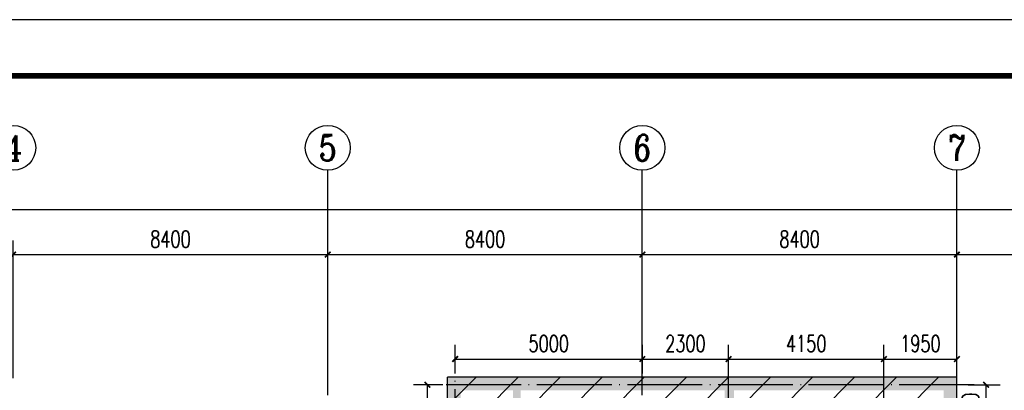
# Model space of a CAD drawing. Extents: x 797781 to 1255204, y 21234 to 1024248.
# Tile 33 of 256: x 888281 to 914574, y 119244 to 129139. Entities that reach past the tile are written whole.
import ezdxf
from ezdxf.enums import TextEntityAlignment as Align

# ---------------------------------------------------------------- set-up
doc = ezdxf.new("R2010")
doc.units = 0
doc.header["$LTSCALE"] = 1000
doc.header["$MEASUREMENT"] = 0
doc.linetypes.add('230303生产综合楼-平面图_t8$0$DOTE', pattern=[2.42, 2, -0.2, 0.02, -0.2])
for name, color, linetype in [('230303生产综合楼-平面图_t8$0$AXIS', 3, 'Continuous'), ('230303生产综合楼-平面图_t8$0$AXIS_TEXT', 7, 'Continuous'), ('230303生产综合楼-平面图_t8$0$DOTE', 1, '230303生产综合楼-平面图_t8$0$DOTE'), ('230303生产综合楼-平面图_t8$0$PUB_DIM', 3, 'Continuous'), ('230303生产综合楼-平面图_t8$0$PUB_HATCH', 8, 'Continuous'), ('230303生产综合楼-平面图_t8$0$PUB_TITLE', 4, 'Continuous'), ('230303生产综合楼-平面图_t8$0$WALL', 40, 'Continuous'), ('AXIS_TEXT', 7, 'Continuous')]:
    doc.layers.add(name, color=color, linetype=linetype)
doc.styles.add('230303生产综合楼-平面图_t8$0$_TCH_AXIS', font='COMPLEX', dxfattribs={"bigfont": 'GBCBIG'})
doc.styles.add('230303生产综合楼-平面图_T8$0$_TCH_DIM_T3', font='SIMPLEX', dxfattribs={"width": 0.705882, "bigfont": 'GBCBIG'})
doc.styles.add('COMPLEX', font='COMPLEX')
doc.dimstyles.new('230303生产综合楼-平面图_T8$0$_TCH_ARCH&&150', dxfattribs={"dimtxt": 446.25, "dimasz": 150, "dimexe": 375, "dimexo": 450, "dimgap": 189.375, "dimtad": 1, "dimdec": 0, "dimzin": 0, "dimdsep": 46, "dimtxsty": '230303生产综合楼-平面图_T8$0$_TCH_DIM_T3', "dimblk": '230303生产综合楼-平面图_t8$0$_ArchTick', "dimcen": 0.09, "dimclrt": 7, "dimazin": 2, "dimtfac": 1, "dimtdec": 0, "dimtix": 1, "dimtmove": 2, "dimatfit": 3, "dimfxl": 1, "dimtolj": 1, "dimtzin": 0, "dimarcsym": 0})

# ---------------------------------------------------------------- blocks, each defined once
blk = doc.blocks.new('230303生产综合楼-平面图_t8$0$_ArchTick')
at = {"color": 0, "linetype": 'ByBlock', "const_width": 0.3}
blk.add_lwpolyline([(-0.5, -0.5), (0.5, 0.5)], dxfattribs=at)
blk = doc.blocks.new('*D3034')
at = {"layer": '230303生产综合楼-平面图_t8$0$AXIS', "color": 0, "lineweight": -2, "transparency": 16777216}
for p, q in [((888108, 119567), (888108, 123242)), ((896508, 119567), (896508, 123242)), ((888108, 122867), (896508, 122867))]:
    blk.add_line(p, q, dxfattribs=at)
at = {"layer": 'Defpoints', "color": 0, "transparency": 16777216}
for p in [(896508, 122867), (888108, 119117), (896508, 119117)]:
    blk.add_point(p, dxfattribs=at)
at = {"layer": '230303生产综合楼-平面图_t8$0$AXIS', "color": 0, "lineweight": -2, "transparency": 16777216, "xscale": 150, "yscale": 150, "zscale": 150, "rotation": 180}
blk.add_blockref('230303生产综合楼-平面图_t8$0$_ArchTick', (888108, 122867), dxfattribs=at)
at = {"layer": '230303生产综合楼-平面图_t8$0$AXIS', "color": 0, "lineweight": -2, "transparency": 16777216, "xscale": 150, "yscale": 150, "zscale": 150}
blk.add_blockref('230303生产综合楼-平面图_t8$0$_ArchTick', (896508, 122867), dxfattribs=at)
at = {"layer": '230303生产综合楼-平面图_t8$0$AXIS', "color": 7, "transparency": 16777216, "insert": (892308, 123280), "char_height": 446.2, "attachment_point": 5, "style": '230303生产综合楼-平面图_T8$0$_TCH_DIM_T3'}
blk.add_mtext('\\A1;8400', dxfattribs=at)
blk = doc.blocks.new('*D3035')
at = {"layer": '230303生产综合楼-平面图_t8$0$AXIS', "color": 0, "lineweight": -2, "transparency": 16777216}
for p, q in [((896508, 119567), (896508, 123242)), ((904908, 119567), (904908, 123242)), ((896508, 122867), (904908, 122867))]:
    blk.add_line(p, q, dxfattribs=at)
at = {"layer": 'Defpoints', "color": 0, "transparency": 16777216}
for p in [(904908, 122867), (896508, 119117), (904908, 119117)]:
    blk.add_point(p, dxfattribs=at)
at = {"layer": '230303生产综合楼-平面图_t8$0$AXIS', "color": 0, "lineweight": -2, "transparency": 16777216, "xscale": 150, "yscale": 150, "zscale": 150, "rotation": 180}
blk.add_blockref('230303生产综合楼-平面图_t8$0$_ArchTick', (896508, 122867), dxfattribs=at)
at = {"layer": '230303生产综合楼-平面图_t8$0$AXIS', "color": 0, "lineweight": -2, "transparency": 16777216, "xscale": 150, "yscale": 150, "zscale": 150}
blk.add_blockref('230303生产综合楼-平面图_t8$0$_ArchTick', (904908, 122867), dxfattribs=at)
at = {"layer": '230303生产综合楼-平面图_t8$0$AXIS', "color": 7, "transparency": 16777216, "insert": (900708, 123280), "char_height": 446.2, "attachment_point": 5, "style": '230303生产综合楼-平面图_T8$0$_TCH_DIM_T3'}
blk.add_mtext('\\A1;8400', dxfattribs=at)
blk = doc.blocks.new('*D3036')
at = {"layer": '230303生产综合楼-平面图_t8$0$AXIS', "color": 0, "lineweight": -2, "transparency": 16777216}
for p, q in [((904908, 119567), (904908, 123242)), ((913308, 119567), (913308, 123242)), ((904908, 122867), (913308, 122867))]:
    blk.add_line(p, q, dxfattribs=at)
at = {"layer": 'Defpoints', "color": 0, "transparency": 16777216}
for p in [(913308, 122867), (904908, 119117), (913308, 119117)]:
    blk.add_point(p, dxfattribs=at)
at = {"layer": '230303生产综合楼-平面图_t8$0$AXIS', "color": 0, "lineweight": -2, "transparency": 16777216, "xscale": 150, "yscale": 150, "zscale": 150, "rotation": 180}
blk.add_blockref('230303生产综合楼-平面图_t8$0$_ArchTick', (904908, 122867), dxfattribs=at)
at = {"layer": '230303生产综合楼-平面图_t8$0$AXIS', "color": 0, "lineweight": -2, "transparency": 16777216, "xscale": 150, "yscale": 150, "zscale": 150}
blk.add_blockref('230303生产综合楼-平面图_t8$0$_ArchTick', (913308, 122867), dxfattribs=at)
at = {"layer": '230303生产综合楼-平面图_t8$0$AXIS', "color": 7, "transparency": 16777216, "insert": (909108, 123280), "char_height": 446.2, "attachment_point": 5, "style": '230303生产综合楼-平面图_T8$0$_TCH_DIM_T3'}
blk.add_mtext('\\A1;8400', dxfattribs=at)
blk = doc.blocks.new('*D3037')
at = {"layer": '230303生产综合楼-平面图_t8$0$AXIS', "color": 0, "lineweight": -2, "transparency": 16777216}
for p, q in [((913308, 119567), (913308, 123242)), ((921708, 119567), (921708, 123242)), ((913308, 122867), (921708, 122867))]:
    blk.add_line(p, q, dxfattribs=at)
at = {"layer": 'Defpoints', "color": 0, "transparency": 16777216}
for p in [(921708, 122867), (913308, 119117), (921708, 119117)]:
    blk.add_point(p, dxfattribs=at)
at = {"layer": '230303生产综合楼-平面图_t8$0$AXIS', "color": 0, "lineweight": -2, "transparency": 16777216, "xscale": 150, "yscale": 150, "zscale": 150, "rotation": 180}
blk.add_blockref('230303生产综合楼-平面图_t8$0$_ArchTick', (913308, 122867), dxfattribs=at)
at = {"layer": '230303生产综合楼-平面图_t8$0$AXIS', "color": 0, "lineweight": -2, "transparency": 16777216, "xscale": 150, "yscale": 150, "zscale": 150}
blk.add_blockref('230303生产综合楼-平面图_t8$0$_ArchTick', (921708, 122867), dxfattribs=at)
at = {"layer": '230303生产综合楼-平面图_t8$0$AXIS', "color": 7, "transparency": 16777216, "insert": (917508, 123280), "char_height": 446.2, "attachment_point": 5, "style": '230303生产综合楼-平面图_T8$0$_TCH_DIM_T3'}
blk.add_mtext('\\A1;8400', dxfattribs=at)
blk = doc.blocks.new('*D3047')
at = {"layer": '230303生产综合楼-平面图_t8$0$AXIS', "color": 0, "lineweight": -2, "transparency": 16777216}
for p, q in [((870658, 119567), (870658, 124442)), ((989258, 119567), (989258, 124442)), ((870658, 124067), (989258, 124067))]:
    blk.add_line(p, q, dxfattribs=at)
at = {"layer": 'Defpoints', "color": 0, "transparency": 16777216}
for p in [(989258, 124067), (870658, 119117), (989258, 119117)]:
    blk.add_point(p, dxfattribs=at)
at = {"layer": '230303生产综合楼-平面图_t8$0$AXIS', "color": 0, "lineweight": -2, "transparency": 16777216, "xscale": 150, "yscale": 150, "zscale": 150, "rotation": 180}
blk.add_blockref('230303生产综合楼-平面图_t8$0$_ArchTick', (870658, 124067), dxfattribs=at)
at = {"layer": '230303生产综合楼-平面图_t8$0$AXIS', "color": 0, "lineweight": -2, "transparency": 16777216, "xscale": 150, "yscale": 150, "zscale": 150}
blk.add_blockref('230303生产综合楼-平面图_t8$0$_ArchTick', (989258, 124067), dxfattribs=at)
at = {"layer": '230303生产综合楼-平面图_t8$0$AXIS', "color": 7, "transparency": 16777216, "insert": (929958, 124480), "char_height": 446.2, "attachment_point": 5, "style": '230303生产综合楼-平面图_T8$0$_TCH_DIM_T3'}
blk.add_mtext('\\A1;118600', dxfattribs=at)
blk = doc.blocks.new('_AXISO')
blk.add_circle((0, 0), 0.5)
at = {"layer": 'AXIS_TEXT', "style": 'COMPLEX', "width": 1.041667}
blk.add_attdef('A', text='', height=0.56, dxfattribs=at).set_placement((-0.25, -0.28), (0.25, -0.28), align=Align.FIT)
blk = doc.blocks.new('*D3266')
at = {"layer": '230303生产综合楼-平面图_t8$0$PUB_DIM', "color": 0, "lineweight": -2, "transparency": 16777216}
for p, q in [((913609, 119392), (914461, 119392)), ((914086, 117892), (914086, 119392)), ((913609, 117892), (914461, 117892))]:
    blk.add_line(p, q, dxfattribs=at)
at = {"layer": 'Defpoints', "color": 0, "transparency": 16777216}
for p in [(913159, 119392), (914086, 119392), (913159, 117892)]:
    blk.add_point(p, dxfattribs=at)
at = {"layer": '230303生产综合楼-平面图_t8$0$PUB_DIM', "color": 0, "lineweight": -2, "transparency": 16777216, "xscale": 150, "yscale": 150, "zscale": 150}
for p, rotation in [((914086, 119392), 90), ((914086, 117892), 270)]:
    blk.add_blockref('230303生产综合楼-平面图_t8$0$_ArchTick', p, dxfattribs=dict(at, rotation=rotation))
at = {"layer": '230303生产综合楼-平面图_t8$0$PUB_DIM', "color": 7, "transparency": 16777216, "insert": (913673, 118642), "char_height": 446.2, "attachment_point": 5, "rotation": 90, "style": '230303生产综合楼-平面图_T8$0$_TCH_DIM_T3'}
blk.add_mtext('\\A1;1500', dxfattribs=at)
blk = doc.blocks.new('*D3267')
at = {"layer": '230303生产综合楼-平面图_t8$0$PUB_DIM', "color": 0, "lineweight": -2, "transparency": 16777216}
for p, q in [((899909, 119696), (899909, 120454)), ((904909, 119696), (904909, 120454)), ((899909, 120079), (904909, 120079))]:
    blk.add_line(p, q, dxfattribs=at)
at = {"layer": 'Defpoints', "color": 0, "transparency": 16777216}
for p in [(904909, 120079), (899909, 119246), (904909, 119246)]:
    blk.add_point(p, dxfattribs=at)
at = {"layer": '230303生产综合楼-平面图_t8$0$PUB_DIM', "color": 0, "lineweight": -2, "transparency": 16777216, "xscale": 150, "yscale": 150, "zscale": 150, "rotation": 180}
blk.add_blockref('230303生产综合楼-平面图_t8$0$_ArchTick', (899909, 120079), dxfattribs=at)
at = {"layer": '230303生产综合楼-平面图_t8$0$PUB_DIM', "color": 0, "lineweight": -2, "transparency": 16777216, "xscale": 150, "yscale": 150, "zscale": 150}
blk.add_blockref('230303生产综合楼-平面图_t8$0$_ArchTick', (904909, 120079), dxfattribs=at)
at = {"layer": '230303生产综合楼-平面图_t8$0$PUB_DIM', "color": 7, "transparency": 16777216, "insert": (902409, 120491), "char_height": 446.2, "attachment_point": 5, "style": '230303生产综合楼-平面图_T8$0$_TCH_DIM_T3'}
blk.add_mtext('\\A1;5000', dxfattribs=at)
blk = doc.blocks.new('*D3268')
at = {"layer": '230303生产综合楼-平面图_t8$0$PUB_DIM', "color": 0, "lineweight": -2, "transparency": 16777216}
for p, q in [((904909, 119696), (904909, 120454)), ((907209, 119696), (907209, 120454)), ((904909, 120079), (907209, 120079))]:
    blk.add_line(p, q, dxfattribs=at)
at = {"layer": 'Defpoints', "color": 0, "transparency": 16777216}
for p in [(907209, 120079), (904909, 119246), (907209, 119246)]:
    blk.add_point(p, dxfattribs=at)
at = {"layer": '230303生产综合楼-平面图_t8$0$PUB_DIM', "color": 0, "lineweight": -2, "transparency": 16777216, "xscale": 150, "yscale": 150, "zscale": 150, "rotation": 180}
blk.add_blockref('230303生产综合楼-平面图_t8$0$_ArchTick', (904909, 120079), dxfattribs=at)
at = {"layer": '230303生产综合楼-平面图_t8$0$PUB_DIM', "color": 0, "lineweight": -2, "transparency": 16777216, "xscale": 150, "yscale": 150, "zscale": 150}
blk.add_blockref('230303生产综合楼-平面图_t8$0$_ArchTick', (907209, 120079), dxfattribs=at)
at = {"layer": '230303生产综合楼-平面图_t8$0$PUB_DIM', "color": 7, "transparency": 16777216, "insert": (906059, 120491), "char_height": 446.2, "attachment_point": 5, "style": '230303生产综合楼-平面图_T8$0$_TCH_DIM_T3'}
blk.add_mtext('\\A1;2300', dxfattribs=at)
blk = doc.blocks.new('*D3269')
at = {"layer": '230303生产综合楼-平面图_t8$0$PUB_DIM', "color": 0, "lineweight": -2, "transparency": 16777216}
for p, q in [((907209, 119696), (907209, 120454)), ((911359, 119696), (911359, 120454)), ((907209, 120079), (911359, 120079))]:
    blk.add_line(p, q, dxfattribs=at)
at = {"layer": 'Defpoints', "color": 0, "transparency": 16777216}
for p in [(911359, 120079), (907209, 119246), (911359, 119246)]:
    blk.add_point(p, dxfattribs=at)
at = {"layer": '230303生产综合楼-平面图_t8$0$PUB_DIM', "color": 0, "lineweight": -2, "transparency": 16777216, "xscale": 150, "yscale": 150, "zscale": 150, "rotation": 180}
blk.add_blockref('230303生产综合楼-平面图_t8$0$_ArchTick', (907209, 120079), dxfattribs=at)
at = {"layer": '230303生产综合楼-平面图_t8$0$PUB_DIM', "color": 0, "lineweight": -2, "transparency": 16777216, "xscale": 150, "yscale": 150, "zscale": 150}
blk.add_blockref('230303生产综合楼-平面图_t8$0$_ArchTick', (911359, 120079), dxfattribs=at)
at = {"layer": '230303生产综合楼-平面图_t8$0$PUB_DIM', "color": 7, "transparency": 16777216, "insert": (909284, 120491), "char_height": 446.2, "attachment_point": 5, "style": '230303生产综合楼-平面图_T8$0$_TCH_DIM_T3'}
blk.add_mtext('\\A1;4150', dxfattribs=at)
blk = doc.blocks.new('*D3270')
at = {"layer": '230303生产综合楼-平面图_t8$0$PUB_DIM', "color": 0, "lineweight": -2, "transparency": 16777216}
for p, q in [((911359, 119696), (911359, 120454)), ((913309, 119696), (913309, 120454)), ((911359, 120079), (913309, 120079))]:
    blk.add_line(p, q, dxfattribs=at)
at = {"layer": 'Defpoints', "color": 0, "transparency": 16777216}
for p in [(913309, 120079), (911359, 119246), (913309, 119246)]:
    blk.add_point(p, dxfattribs=at)
at = {"layer": '230303生产综合楼-平面图_t8$0$PUB_DIM', "color": 0, "lineweight": -2, "transparency": 16777216, "xscale": 150, "yscale": 150, "zscale": 150, "rotation": 180}
blk.add_blockref('230303生产综合楼-平面图_t8$0$_ArchTick', (911359, 120079), dxfattribs=at)
at = {"layer": '230303生产综合楼-平面图_t8$0$PUB_DIM', "color": 0, "lineweight": -2, "transparency": 16777216, "xscale": 150, "yscale": 150, "zscale": 150}
blk.add_blockref('230303生产综合楼-平面图_t8$0$_ArchTick', (913309, 120079), dxfattribs=at)
at = {"layer": '230303生产综合楼-平面图_t8$0$PUB_DIM', "color": 7, "transparency": 16777216, "insert": (912334, 120491), "char_height": 446.2, "attachment_point": 5, "style": '230303生产综合楼-平面图_T8$0$_TCH_DIM_T3'}
blk.add_mtext('\\A1;1950', dxfattribs=at)
blk = doc.blocks.new('*D3275')
at = {"layer": '230303生产综合楼-平面图_t8$0$PUB_DIM', "color": 0, "lineweight": -2, "transparency": 16777216}
for p, q in [((899582, 119392), (898793, 119392)), ((899168, 116192), (899168, 119392)), ((899582, 116192), (898793, 116192))]:
    blk.add_line(p, q, dxfattribs=at)
at = {"layer": 'Defpoints', "color": 0, "transparency": 16777216}
for p in [(899168, 119392), (900032, 119392), (900032, 116192)]:
    blk.add_point(p, dxfattribs=at)
at = {"layer": '230303生产综合楼-平面图_t8$0$PUB_DIM', "color": 0, "lineweight": -2, "transparency": 16777216, "xscale": 150, "yscale": 150, "zscale": 150}
for p, rotation in [((899168, 119392), 90), ((899168, 116192), 270)]:
    blk.add_blockref('230303生产综合楼-平面图_t8$0$_ArchTick', p, dxfattribs=dict(at, rotation=rotation))
at = {"layer": '230303生产综合楼-平面图_t8$0$PUB_DIM', "color": 7, "transparency": 16777216, "insert": (898755, 117792), "char_height": 446.2, "attachment_point": 5, "rotation": 90, "style": '230303生产综合楼-平面图_T8$0$_TCH_DIM_T3'}
blk.add_mtext('\\A1;3200', dxfattribs=at)

msp = doc.modelspace()

# ---------------------------------------------------------------- hatches: boundary and pattern name
at = {"layer": '230303生产综合楼-平面图_t8$0$PUB_HATCH'}
h = msp.add_hatch(dxfattribs=at)
h.set_pattern_fill('ANSI31', color=256, scale=500)
h.set_pattern_definition([(45, (742304.1, -46432.5), (-561.266, 561.266), [])])
h.paths.add_polyline_path([(930109.1, 68893.4), (930108.6, 82492.3), (938508.6, 82492.3), (938508.2, 85667.3), (943409, 85667.3), (943409.3, 93092.3), (943762.1, 93092.3), (943758.6, 95392.3), (943508.6, 95392.3), (943508.6, 101792.3), (951058.6, 101792.3), (951058.6, 104092.3), (952808.6, 104092.3), (952808.6, 105392.3), (952708.2, 105392.3), (952709, 111192.3), (938408.6, 111192.3), (938408.6, 112942.3), (934909, 112942.3), (934909, 113292.3), (935009, 113392.3), (935009, 113792.3), (932409, 113792.3), (932409, 113392.3), (932509, 113292.3), (932509, 112992.3), (930408.6, 112992.3), (930408.6, 111192.3), (913308.6, 111192.3), (913308.6, 119592.3), (899708.6, 119592.3), (899708.6, 116092.3), (899708.6, 114673.2), (899708.6, 111192.3), (895158.6, 111192.3), (895158.6, 96992.3), (899608.6, 96992.3), (899608.6, 98042.3), (902558.6, 98042.3), (902558.6, 96992.3), (904808.6, 96992.3), (904808.2, 86592.3), (896359, 86592.3), (896156.1, 86592.3), (896158.6, 81292.3), (896158.6, 73892.3), (896158.6, 70892.3), (896358.6, 70892.3), (897858.6, 70892.3), (897858.6, 70042.3), (900108.6, 70042.3), (900108.6, 68892.3)])
h.paths.add_polyline_path([(930105.6, 68892.3), (955656.4, 68892.3), (955656.4, 72492.3), (963356.4, 72492.3), (963356.4, 68892.3), (986709.3, 68892.3), (986709.3, 70442.3), (987458.6, 70442.3), (987458.6, 70892.3), (989258.6, 70892.3), (989256.4, 88842.3), (986008.6, 88842.3), (986008.6, 90692.3), (982958.6, 90692.3), (982958.6, 94955.7), (980858.6, 94955.7), (980858.6, 99042.3), (985808.6, 99042.3), (985808.6, 96992.3), (989256.4, 96992.3), (989256.4, 109542.3), (987108.6, 109542.3), (987108.6, 109842.3), (986208.6, 109842.3), (986208.6, 111192.3), (963706.4, 111192.3), (963706.4, 119592.3), (955308.6, 119592.3), (955304.2, 111192.3), (952709, 111192.7), (952709, 105392.3), (955356.4, 105392.3), (955357.5, 98892.3), (952859.7, 98892.3), (952858.6, 95342.3), (952858.6, 94880.1), (952858.6, 93092.3), (943407.1, 93092.3), (943407.1, 85667.3), (938508.6, 85667.3), (938508.6, 82492.3), (930107.1, 82492.3)])
for points in [[(899941.9, 116209), (900058.6, 116342.3), (900058.6, 119242.3), (899708.6, 119592.3), (899708.6, 116192.3)], [(901558.6, 119359), (901558.6, 119592.3), (899708.6, 119592.3), (900058.6, 119242.3), (901458.6, 119242.3)], [(907225.2, 119359), (907208.6, 119592.3), (901558.6, 119592.3), (901558.6, 119359), (901658.6, 119242.3), (907108.6, 119242.3)], [(912958.6, 119242.3), (913308.6, 119592.3), (907208.6, 119592.3), (907225.2, 119359), (907358.6, 119242.3)], [(912958.6, 115992.3), (913308.6, 115992.3), (913308.6, 119592.3), (912958.6, 119242.3)], [(901558.6, 117825.7), (901658.6, 117892.3), (901658.6, 119242.3), (901558.6, 119359), (901458.6, 119242.3), (901458.6, 117892.3)], [(907275.2, 117909), (907358.6, 118042.3), (907358.6, 119242.3), (907225.2, 119359), (907108.6, 119242.3), (907108.6, 117892.3)]]:
    msp.add_hatch(color=256, dxfattribs=at).paths.add_polyline_path(points)

# ---------------------------------------------------------------- linework, layer by layer
at = {"layer": '230303生产综合楼-平面图_t8$0$AXIS'}
for p, q in [((896508, 119117.3), (896508, 125117.3)), ((904908, 119117.3), (904908, 125117.3)), ((913308, 119117.3), (913308, 125117.3))]:
    msp.add_line(p, q, dxfattribs=at)
at = {"layer": '230303生产综合楼-平面图_t8$0$DOTE'}
for p, q in [((907208.6, 116192.3), (907208.6, 120417.3)), ((899908.6, 110017.3), (899908.6, 120067.2)), ((911358.6, 113292.3), (911358.6, 120102.5)), ((913769.4, 119392.3), (898908.6, 119392.3))]:
    msp.add_line(p, q, dxfattribs=at)
at = {"layer": '230303生产综合楼-平面图_t8$0$PUB_TITLE'}
msp.add_lwpolyline([(838694.8, 40038.8), (1027844.8, 40038.8), (1027844.8, 129138.8), (838694.8, 129138.8)], close=True, dxfattribs=at)
at = {"layer": '230303生产综合楼-平面图_t8$0$PUB_TITLE', "const_width": 150}
msp.add_lwpolyline([(842444.8, 41538.8), (1026344.8, 41538.8), (1026344.8, 127638.8), (842444.8, 127638.8)], close=True, dxfattribs=at)
at = {"layer": '230303生产综合楼-平面图_t8$0$WALL'}
for p, q in [((899708.6, 116192.3), (899708.6, 119592.3)), ((901558.6, 119592.3), (899708.6, 119592.3)), ((907208.6, 119592.3), (901558.6, 119592.3)), ((913308.6, 119592.3), (907208.6, 119592.3)), ((913308.6, 115992.3), (913308.6, 119592.3))]:
    msp.add_line(p, q, dxfattribs=at)

# ---------------------------------------------------------------- block references
at = {"layer": '230303生产综合楼-平面图_t8$0$AXIS'}
ref = msp.add_blockref('_AXISO', (888108, 125717.3), dxfattribs=dict(at, xscale=1200, yscale=1200, zscale=1200))
ref.add_attrib('A', '4', dxfattribs={"layer": '230303生产综合楼-平面图_t8$0$AXIS_TEXT', "ltscale": 2, "height": 668.2, "style": '230303生产综合楼-平面图_t8$0$_TCH_AXIS'}).set_placement((887853.5, 125383.2), (888362.5, 125383.2), align=Align.FIT)
ref = msp.add_blockref('_AXISO', (896508, 125717.3), dxfattribs=dict(at, xscale=1200, yscale=1200, zscale=1200))
ref.add_attrib('A', '5', dxfattribs={"layer": '230303生产综合楼-平面图_t8$0$AXIS_TEXT', "ltscale": 2, "height": 698.9, "style": '230303生产综合楼-平面图_t8$0$_TCH_AXIS'}).set_placement((896275, 125367.9), (896741, 125367.9), align=Align.FIT)
ref = msp.add_blockref('_AXISO', (904908, 125717.3), dxfattribs=dict(at, xscale=1200, yscale=1200, zscale=1200))
ref.add_attrib('A', '6', dxfattribs={"layer": '230303生产综合楼-平面图_t8$0$AXIS_TEXT', "ltscale": 2, "height": 698.9, "style": '230303生产综合楼-平面图_t8$0$_TCH_AXIS'}).set_placement((904675, 125367.9), (905141, 125367.9), align=Align.FIT)
ref = msp.add_blockref('_AXISO', (913308, 125717.3), dxfattribs=dict(at, xscale=1200, yscale=1200, zscale=1200))
ref.add_attrib('A', '7', dxfattribs={"layer": '230303生产综合楼-平面图_t8$0$AXIS_TEXT', "ltscale": 2, "height": 698.9, "style": '230303生产综合楼-平面图_t8$0$_TCH_AXIS'}).set_placement((913075, 125367.9), (913541, 125367.9), align=Align.FIT)

# ---------------------------------------------------------------- dimensions: what is measured, and where the dimension line sits
for p1, p2, distance, picture, middle in [((870658, 119117.3), (989258, 119117.3), 4950, '*D3047', (929958, 124479.8)), ((888108, 119117.3), (896508, 119117.3), 3750, '*D3034', (892308, 123279.8)), ((896508, 119117.3), (904908, 119117.3), 3750, '*D3035', (900708, 123279.8)), ((904908, 119117.3), (913308, 119117.3), 3750, '*D3036', (909108, 123279.8)), ((913308, 119117.3), (921708, 119117.3), 3750, '*D3037', (917508, 123279.8))]:
    dim = msp.add_aligned_dim(p1=p1, p2=p2, distance=distance, dimstyle='230303生产综合楼-平面图_T8$0$_TCH_ARCH&&150', dxfattribs=at)
    dim.commit()
    dim.dimension.update_dxf_attribs({"geometry": picture, "text_midpoint": middle})
at = {"layer": '230303生产综合楼-平面图_t8$0$PUB_DIM'}
for p1, p2, distance, picture, middle in [((899908.6, 119246.1), (904908.6, 119246.1), 832.7, '*D3267', (902408.6, 120491.3)), ((904908.6, 119246.1), (907208.6, 119246.1), 832.7, '*D3268', (906058.6, 120491.3)), ((907208.6, 119246.1), (911358.6, 119246.1), 832.7, '*D3269', (909283.6, 120491.3)), ((911358.6, 119246.1), (913308.6, 119246.1), 832.7, '*D3270', (912333.6, 120491.3)), ((900032.5, 116192.3), (900032.5, 119392.3), 864.9, '*D3275', (898755, 117792.3)), ((913159.3, 117892.3), (913159.3, 119392.3), -926.6, '*D3266', (913673.3, 118642.3))]:
    dim = msp.add_aligned_dim(p1=p1, p2=p2, distance=distance, dimstyle='230303生产综合楼-平面图_T8$0$_TCH_ARCH&&150', dxfattribs=at)
    dim.commit()
    dim.dimension.update_dxf_attribs({"geometry": picture, "text_midpoint": middle})

doc.saveas('drawing.dxf')
